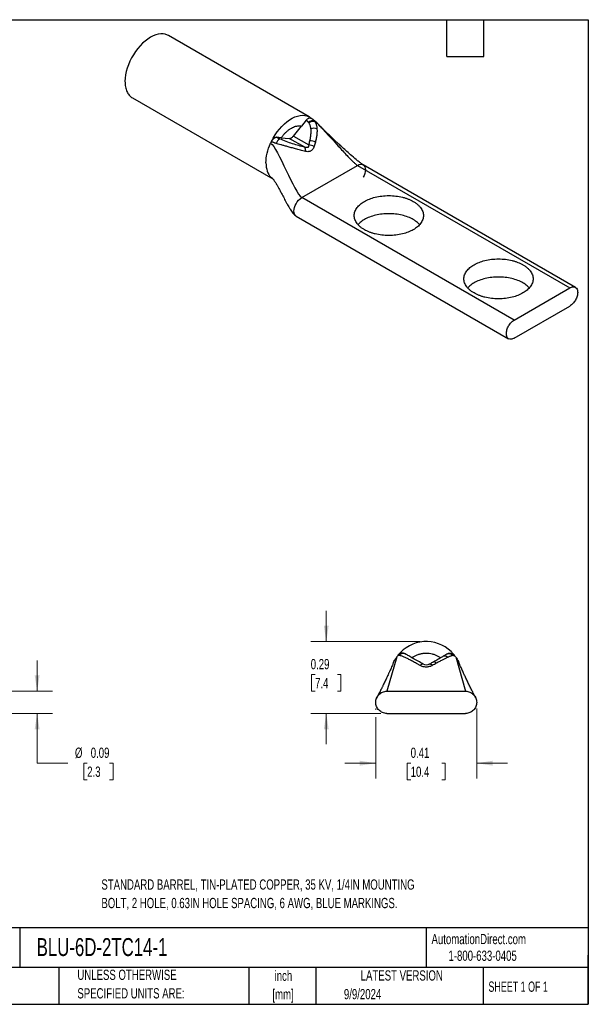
# Model space of a CAD drawing. Header units: inches. Extents: x 0.12 to 5.38, y 0.12 to 4.12.
# Tile 2 of 2: x 3.07 to 5.38, y 0.12 to 4.12. Entities that reach past the tile are written whole.
import ezdxf

# ---------------------------------------------------------------- set-up
doc = ezdxf.new("R2010")
doc.units = ezdxf.units.IN
doc.header["$LTSCALE"] = 0.5
doc.header["$MEASUREMENT"] = 0
doc.layers.add('TEXT', color=140, linetype='Continuous', lineweight=25)
doc.styles.add('SLDTEXTSTYLE0', font='TXT', dxfattribs={"width": 0.7})
doc.styles.add('SLDTEXTSTYLE1', font='TXT', dxfattribs={"width": 0.65})
doc.dimstyles.new('SLDDIMSTYLE0', dxfattribs={"dimtxt": 0.04248, "dimasz": 0.065, "dimexe": 0, "dimexo": 0.0625, "dimgap": 0.01062, "dimtad": 0, "dimtih": 1, "dimtoh": 1, "dimrnd": 1e-09, "dimdsep": 46, "dimtxsty": 'SLDTEXTSTYLE0', "dimsah": 1, "dimcen": 0.09, "dimadec": 0, "dimazin": 2, "dimtfac": 1, "dimtmove": 0, "dimatfit": 0, "dimfxl": 0, "dimfrac": 2, "dimtolj": 1, "dimtzin": 12, "dimarcsym": 0})

# ---------------------------------------------------------------- blocks, each defined once
blk = doc.blocks.new('_D')
at = {"color": 7, "linetype": 'Continuous', "lineweight": 0}
for p, q in [((3.136, 1.3967), (3.136, 1.5217)), ((2.9641, 1.3967), (3.1985, 1.3967)), ((2.9641, 1.3067), (3.1985, 1.3067)), ((3.136, 1.1046), (3.136, 1.3067)), ((3.261, 1.1046), (3.136, 1.1046)), ((3.3393, 1.1046), (3.325, 1.1046)), ((3.325, 1.1046), (3.325, 1.0371)), ((3.4302, 1.1046), (3.4444, 1.1046)), ((3.4444, 1.1046), (3.4444, 1.0371)), ((3.325, 1.0371), (3.3393, 1.0371)), ((3.4444, 1.0371), (3.4302, 1.0371))]:
    blk.add_line(p, q, dxfattribs=at)
at = {"color": 7, "linetype": 'Continuous', "lineweight": 18}
for points in [[(3.136, 1.3967), (3.146, 1.4617), (3.126, 1.4617)], [(3.136, 1.3067), (3.126, 1.2417), (3.146, 1.2417)]]:
    blk.add_solid(points, dxfattribs=at)
at = {"color": 7, "linetype": 'Continuous', "lineweight": 18, "char_height": 0.04167, "attachment_point": 1, "style": 'SLDTEXTSTYLE0'}
for s, insert in [('%%c', (3.2895, 1.1678)), ('0.09', (3.3537, 1.1678)), ('2.3', (3.3393, 1.0908))]:
    blk.add_mtext(s, dxfattribs=dict(at, insert=insert))
blk = doc.blocks.new('_D_5')
at = {"color": 7, "linetype": 'Continuous', "lineweight": 0}
for p, q in [((4.3105, 1.5987), (4.3105, 1.7237)), ((4.6916, 1.5987), (4.248, 1.5987)), ((4.2651, 1.4646), (4.2508, 1.4646)), ((4.2508, 1.4646), (4.2508, 1.3971)), ((4.356, 1.4646), (4.3702, 1.4646)), ((4.3702, 1.4646), (4.3702, 1.3971)), ((4.2508, 1.3971), (4.2651, 1.3971)), ((4.3702, 1.3971), (4.356, 1.3971)), ((4.5316, 1.3067), (4.248, 1.3067)), ((4.3105, 1.3067), (4.3105, 1.1817))]:
    blk.add_line(p, q, dxfattribs=at)
at = {"color": 7, "linetype": 'Continuous', "lineweight": 18}
for points in [[(4.3105, 1.5987), (4.3205, 1.6637), (4.3005, 1.6637)], [(4.3105, 1.3067), (4.3005, 1.2417), (4.3205, 1.2417)]]:
    blk.add_solid(points, dxfattribs=at)
at = {"color": 7, "linetype": 'Continuous', "lineweight": 18, "char_height": 0.04167, "attachment_point": 1, "style": 'SLDTEXTSTYLE0'}
for s, insert in [('0.29', (4.2474, 1.5278)), ('7.4', (4.2651, 1.4508))]:
    blk.add_mtext(s, dxfattribs=dict(at, insert=insert))
blk = doc.blocks.new('_D_6')
at = {"color": 7, "linetype": 'Continuous', "lineweight": 0}
for p, q in [((4.5116, 1.3267), (4.5116, 1.3217)), ((4.9216, 1.3267), (4.9216, 1.042)), ((4.5116, 1.2917), (4.5116, 1.042)), ((4.5116, 1.1045), (4.3866, 1.1045)), ((4.6534, 1.1045), (4.6392, 1.1045)), ((4.6392, 1.1045), (4.6392, 1.037)), ((4.7797, 1.1045), (4.7939, 1.1045)), ((4.7939, 1.1045), (4.7939, 1.037)), ((4.9216, 1.1045), (5.0466, 1.1045)), ((4.6392, 1.037), (4.6534, 1.037)), ((4.7939, 1.037), (4.7797, 1.037))]:
    blk.add_line(p, q, dxfattribs=at)
at = {"color": 7, "linetype": 'Continuous', "lineweight": 18}
for points in [[(4.5116, 1.1045), (4.4466, 1.1145), (4.4466, 1.0945)], [(4.9216, 1.1045), (4.9866, 1.0945), (4.9866, 1.1145)]]:
    blk.add_solid(points, dxfattribs=at)
at = {"color": 7, "linetype": 'Continuous', "lineweight": 18, "char_height": 0.04167, "attachment_point": 1, "style": 'SLDTEXTSTYLE0'}
for s, insert in [('0.41', (4.6534, 1.1677)), ('10.4', (4.6534, 1.0907))]:
    blk.add_mtext(s, dxfattribs=dict(at, insert=insert))

msp = doc.modelspace()

# ---------------------------------------------------------------- linework, layer by layer
for p, q in [((4.2417, 3.73), (3.669, 4.0606)), ((3.523, 3.8077), (4.0938, 3.4782)), ((4.2559, 3.7198), (4.2475, 3.7255)), ((4.2507, 3.7233), (4.2501, 3.7239)), ((4.1771, 3.6522), (4.2096, 3.6928)), ((4.2286, 3.7164), (4.2096, 3.6928)), ((4.2399, 3.7057), (4.2384, 3.7077)), ((4.2571, 3.7187), (4.2559, 3.7198)), ((4.2705, 3.7068), (4.2571, 3.7187)), ((4.1089, 3.6473), (4.1092, 3.6471)), ((4.1279, 3.6456), (4.1089, 3.6473)), ((4.1279, 3.6456), (4.1604, 3.6427)), ((4.2229, 3.6066), (4.1604, 3.6427)), ((4.1771, 3.6522), (4.2395, 3.6162)), ((4.2112, 3.4027), (4.4375, 3.5333)), ((4.4375, 3.5333), (5.3001, 3.0353)), ((5.3226, 3.0375), (4.4599, 3.5355)), ((5.0738, 2.9047), (4.2112, 3.4027)), ((4.1887, 3.327), (5.0513, 2.829)), ((5.0738, 2.9047), (5.3001, 3.0353)), ((5.0738, 2.8312), (5.3001, 2.9618)), ((4.8002, 1.5479), (4.8012, 1.5485)), ((4.5149, 1.3685), (4.5146, 1.368)), ((4.5566, 1.3967), (4.8766, 1.3967)), ((4.5566, 1.3067), (4.8766, 1.3067))]:
    msp.add_line(p, q)
at = {"flags": 128}
for points in [[(3.669, 4.0606), (3.6651, 4.0626), (3.6567, 4.0657), (3.6476, 4.0672), (3.638, 4.0673), (3.6279, 4.066), (3.6175, 4.0632), (3.6068, 4.059), (3.596, 4.0534), (3.5852, 4.0465), (3.5745, 4.0384), (3.5641, 4.0291), (3.554, 4.0188), (3.5444, 4.0076), (3.5353, 3.9956), (3.5269, 3.9829), (3.5193, 3.9697), (3.5125, 3.956), (3.5066, 3.9422), (3.5017, 3.9282), (3.4978, 3.9143), (3.495, 3.9007), (3.4933, 3.8874), (3.4928, 3.8746)], [(4.0875, 3.6301), (4.0946, 3.6436), (4.1024, 3.6566), (4.1111, 3.6691), (4.1203, 3.6808), (4.1301, 3.6917), (4.1402, 3.7017), (4.1507, 3.7105), (4.1614, 3.7182), (4.1722, 3.7247), (4.183, 3.7298), (4.1935, 3.7336), (4.2038, 3.7359), (4.2138, 3.7368), (4.2232, 3.7362), (4.2321, 3.7342), (4.2402, 3.7308)]]:
    msp.add_lwpolyline(points, dxfattribs=at)
for centre, radius, start, end in [((4.2543, 3.691), 0.023, 68.1203, 133.8349), ((4.2558, 3.6872), 0.0244, 68.8294, 130.8024), ((4.2595, 3.6478), 0.0361, 68.4677, 108.0271), ((4.113, 3.6208), 0.0266, 98.3791, 160.2202), ((4.1386, 3.6116), 0.0334, 119.8743, 160.8637), ((4.2058, 3.5943), 0.021, 347.9386, 35.9081), ((4.2369, 3.566), 0.0503, 61.0291, 87.0209), ((4.2439, 3.5856), 0.0478, 62.2007, 89.9932), ((4.7166, 1.4527), 0.146, 46.1879, 141.9299), ((4.6201, 1.5282), 0.0235, 60.003, 141.9376), ((4.6233, 1.5273), 0.0227, 60.9591, 138.184), ((4.7909, 1.5221), 0.0178, 44.0708, 114.5825), ((4.8087, 1.527), 0.0224, 42.6846, 118.7427), ((4.8098, 1.5273), 0.0227, 41.8303, 119.0364), ((4.7021, 1.4944), 0.0123, 77.5351, 145.8692), ((4.731, 1.4944), 0.0123, 34.1308, 102.4649), ((4.7471, 1.5027), 0.013, 35.93, 105.1223)]:
    msp.add_arc(centre, radius, start, end)
for points, knots in [([(3.4928, 3.8746), (3.4931, 3.867), (3.4939, 3.8519), (3.5, 3.8328), (3.5098, 3.818), (3.5178, 3.8097), (3.523, 3.8077), (3.523, 3.8077)], [0, 0, 0, 0, 0.2499742, 0.4999484, 0.7499227, 0.9998969, 1, 1, 1, 1]), ([(4.2286, 3.7164), (4.2304, 3.7183), (4.234, 3.7223), (4.2401, 3.7256), (4.2449, 3.7266), (4.247, 3.7254), (4.2475, 3.7251)], [0, 0, 0, 0, 0.281756, 0.58253, 0.883305, 1, 1, 1, 1]), ([(4.25, 3.724), (4.249, 3.7248), (4.2469, 3.7266), (4.2437, 3.7289), (4.2414, 3.7302), (4.2402, 3.7308)], [0, 0, 0, 0, 0.335428, 0.668522, 1, 1, 1, 1]), ([(4.2559, 3.7198), (4.2557, 3.7199), (4.2541, 3.7215), (4.252, 3.7227), (4.2501, 3.7239)], [0, 0, 0, 0, 0.07103, 1, 1, 1, 1]), ([(4.1279, 3.6456), (4.1291, 3.6473), (4.1315, 3.6506), (4.1353, 3.6554), (4.1392, 3.6599), (4.1432, 3.6642), (4.1472, 3.6682), (4.1513, 3.6719), (4.1556, 3.6755), (4.1599, 3.6787), (4.1643, 3.6817), (4.1702, 3.6853), (4.1776, 3.6891), (4.1862, 3.6922), (4.1944, 3.6939), (4.2023, 3.6942), (4.2072, 3.6932), (4.2096, 3.6928)], [0, 0, 0, 0, 0.051094, 0.10142, 0.151166, 0.200532, 0.249721, 0.298936, 0.348381, 0.39826, 0.448767, 0.500092, 0.601787, 0.701016, 0.799374, 0.898502, 1, 1, 1, 1]), ([(4.2384, 3.7077), (4.2377, 3.7085), (4.2363, 3.7101), (4.234, 3.7124), (4.2315, 3.7145), (4.2297, 3.7157), (4.2288, 3.7163)], [0, 0, 0, 0, 0.2502003, 0.4998979, 0.7656532, 1, 1, 1, 1]), ([(4.2483, 3.6822), (4.2481, 3.6837), (4.2476, 3.6867), (4.2466, 3.691), (4.2454, 3.695), (4.2438, 3.6988), (4.242, 3.7024), (4.2406, 3.7046), (4.2399, 3.7057)], [0, 0, 0, 0, 0.1786525, 0.3515981, 0.5194774, 0.6829904, 0.8428947, 1, 1, 1, 1]), ([(4.2439, 3.6334), (4.2446, 3.6366), (4.246, 3.6428), (4.2475, 3.6518), (4.2485, 3.6602), (4.249, 3.668), (4.249, 3.6753), (4.2485, 3.6799), (4.2483, 3.6822)], [0, 0, 0, 0, 0.193195, 0.375233, 0.546465, 0.707313, 0.858286, 1, 1, 1, 1]), ([(4.2629, 3.7124), (4.2618, 3.7138), (4.2601, 3.716), (4.2579, 3.718), (4.2571, 3.7187)], [0, 0, 0, 0, 0.618963, 1, 1, 1, 1]), ([(4.2629, 3.7124), (4.2632, 3.712), (4.2638, 3.7112), (4.2643, 3.7104), (4.2646, 3.7099)], [0, 0, 0, 0, 0.491703, 1, 1, 1, 1]), ([(4.2646, 3.7099), (4.2653, 3.7088), (4.2666, 3.7065), (4.2684, 3.7026), (4.2699, 3.6982), (4.2712, 3.6932), (4.2722, 3.6876), (4.2726, 3.6835), (4.2727, 3.6814)], [0, 0, 0, 0, 0.138119, 0.286304, 0.445469, 0.61668, 0.801111, 1, 1, 1, 1]), ([(4.2727, 3.6814), (4.2728, 3.6796), (4.273, 3.676), (4.2729, 3.6703), (4.2726, 3.6641), (4.272, 3.6576), (4.271, 3.6507), (4.2697, 3.6434), (4.2682, 3.6358), (4.2669, 3.6306), (4.2662, 3.6279)], [0, 0, 0, 0, 0.104438, 0.214333, 0.329934, 0.451461, 0.579105, 0.713017, 0.853299, 1, 1, 1, 1]), ([(4.2695, 3.7077), (4.272, 3.7052), (4.2789, 3.6987), (4.2903, 3.687), (4.3083, 3.6679), (4.3314, 3.6426), (4.3558, 3.6155), (4.377, 3.5921), (4.3941, 3.5737), (4.4087, 3.5585), (4.4206, 3.5469), (4.4297, 3.5386), (4.4351, 3.5349), (4.4375, 3.5333)], [0, 0, 0, 0, 0.043868, 0.118096, 0.201614, 0.366271, 0.538475, 0.650202, 0.754427, 0.846989, 0.909065, 0.960194, 1, 1, 1, 1]), ([(4.46, 3.5355), (4.4581, 3.5367), (4.4529, 3.5401), (4.4432, 3.5476), (4.4282, 3.5599), (4.4101, 3.5755), (4.3904, 3.593), (4.3732, 3.6086), (4.3589, 3.6218), (4.3468, 3.6332), (4.3358, 3.6436), (4.3245, 3.6544), (4.313, 3.6656), (4.3004, 3.6777), (4.2861, 3.6918), (4.2758, 3.7016), (4.2701, 3.7071)], [0, 0, 0, 0, 0.030394, 0.084065, 0.143155, 0.258474, 0.357996, 0.44878, 0.527799, 0.583884, 0.642658, 0.703485, 0.765986, 0.829274, 0.905739, 1, 1, 1, 1]), ([(4.0875, 3.6301), (4.0879, 3.631), (4.0887, 3.6326), (4.0902, 3.635), (4.0921, 3.6376), (4.0945, 3.6403), (4.0974, 3.6429), (4.1003, 3.645), (4.1033, 3.6465), (4.1062, 3.6473), (4.108, 3.6473), (4.1089, 3.6473)], [0, 0, 0, 0, 0.083594, 0.166587, 0.250181, 0.375104, 0.500026, 0.625173, 0.75032, 0.87516, 1, 1, 1, 1]), ([(4.1092, 3.6471), (4.1101, 3.6466), (4.1121, 3.6455), (4.1152, 3.6438), (4.1186, 3.6422), (4.1208, 3.6411), (4.122, 3.6405)], [0, 0, 0, 0, 0.234187, 0.500087, 0.748497, 1, 1, 1, 1]), ([(4.2229, 3.6066), (4.2149, 3.6087), (4.2069, 3.6109), (4.1905, 3.6156), (4.182, 3.6181), (4.1649, 3.6236), (4.1562, 3.6265), (4.1387, 3.6331), (4.13, 3.6367), (4.122, 3.6405)], [0, 0, 0, 0, 0.25, 0.25, 0.5, 0.5, 0.75, 0.75, 1, 1, 1, 1]), ([(4.1604, 3.6427), (4.1611, 3.6426), (4.1624, 3.6426), (4.1644, 3.643), (4.1666, 3.6437), (4.1695, 3.6452), (4.1731, 3.6478), (4.1757, 3.6507), (4.1771, 3.6522)], [0, 0, 0, 0, 0.125646, 0.249491, 0.373716, 0.50048, 0.749495, 1, 1, 1, 1]), ([(4.0655, 3.5439), (4.0655, 3.5561), (4.0671, 3.5691), (4.0735, 3.5959), (4.0782, 3.6097), (4.0842, 3.6231)], [0, 0, 0, 0, 0.5, 0.5, 1, 1, 1, 1]), ([(4.1071, 3.6225), (4.1054, 3.623), (4.1023, 3.624), (4.098, 3.6255), (4.0942, 3.6269), (4.0909, 3.6283), (4.089, 3.6293), (4.0881, 3.6298)], [0, 0, 0, 0, 0.240011, 0.458942, 0.657953, 0.837997, 1, 1, 1, 1]), ([(4.2264, 3.5899), (4.2228, 3.5908), (4.2159, 3.5925), (4.2055, 3.5951), (4.1956, 3.5976), (4.1862, 3.6001), (4.1772, 3.6026), (4.166, 3.6056), (4.153, 3.6093), (4.1387, 3.6134), (4.1264, 3.6169), (4.1161, 3.6198), (4.1099, 3.6217), (4.1071, 3.6225)], [0, 0, 0, 0, 0.0960804, 0.1870431, 0.2728819, 0.3536565, 0.4294891, 0.5005581, 0.6328663, 0.7503863, 0.8450327, 0.9276415, 1, 1, 1, 1]), ([(4.2395, 3.6162), (4.2398, 3.6117), (4.2385, 3.6081), (4.2324, 3.6046), (4.2279, 3.6049), (4.2229, 3.6066)], [0, 0, 0, 0, 0.5, 0.5, 1, 1, 1, 1]), ([(4.2612, 3.61), (4.2608, 3.6087), (4.2599, 3.6062), (4.2582, 3.6027), (4.2559, 3.599), (4.2526, 3.5953), (4.2483, 3.5921), (4.2433, 3.5899), (4.2379, 3.5888), (4.2322, 3.5887), (4.2283, 3.5895), (4.2264, 3.5899)], [0, 0, 0, 0, 0.085148, 0.168322, 0.250296, 0.376386, 0.499533, 0.62278, 0.749264, 0.872938, 1, 1, 1, 1]), ([(4.2395, 3.6162), (4.2403, 3.6192), (4.2419, 3.6249), (4.2433, 3.6306), (4.2439, 3.6334)], [0, 0, 0, 0, 0.5153916, 1, 1, 1, 1]), ([(4.2662, 3.6279), (4.2655, 3.625), (4.2639, 3.619), (4.2621, 3.6131), (4.2612, 3.61)], [0, 0, 0, 0, 0.486039, 1, 1, 1, 1]), ([(4.4375, 3.5333), (4.4469, 3.5388), (4.4634, 3.5388), (4.4722, 3.5166), (4.4663, 3.4951), (4.4607, 3.4849), (4.4607, 3.4849)], [0.2499744, 0.2499744, 0.2499744, 0.2499744, 0.4999744, 0.7499744, 0.9999744, 1, 1, 1, 1]), ([(4.0842, 3.4863), (4.087, 3.4843), (4.0909, 3.4816), (4.0942, 3.4778), (4.0951, 3.4768)], [0, 0, 0, 0, 0.729075, 1, 1, 1, 1]), ([(4.094, 3.4784), (4.0933, 3.4788), (4.0896, 3.4807), (4.0866, 3.4838), (4.0842, 3.4863)], [0, 0, 0, 0, 0.196039, 1, 1, 1, 1]), ([(4.0947, 3.4774), (4.0954, 3.4766), (4.0966, 3.4751), (4.0991, 3.4715), (4.1017, 3.4677), (4.1051, 3.4622), (4.1096, 3.4548), (4.1152, 3.4447), (4.1218, 3.4325), (4.1297, 3.4175), (4.1387, 3.3999), (4.147, 3.3843), (4.1534, 3.3727), (4.1582, 3.3643), (4.1652, 3.3527), (4.173, 3.3416), (4.1813, 3.3322), (4.1863, 3.3286), (4.1887, 3.327)], [0, 0, 0, 0, 0.0658641, 0.1197913, 0.1596361, 0.2027759, 0.2503141, 0.3229246, 0.4001708, 0.4763696, 0.5873936, 0.6975826, 0.7340903, 0.7786665, 0.8319014, 0.9196064, 0.9620672, 1, 1, 1, 1]), ([(4.4654, 3.2719), (4.4636, 3.2729), (4.4601, 3.275), (4.4552, 3.2783), (4.4506, 3.2818), (4.4464, 3.2854), (4.4425, 3.2891), (4.4389, 3.293), (4.4328, 3.3006), (4.4261, 3.3126), (4.4233, 3.3292), (4.4261, 3.3458), (4.4347, 3.3612), (4.4478, 3.3751), (4.4648, 3.3869), (4.4853, 3.3967), (4.5092, 3.4043), (4.536, 3.4092), (4.5647, 3.4109), (4.5934, 3.4092), (4.616, 3.4051), (4.6325, 3.4004), (4.6438, 3.3964), (4.6545, 3.3918), (4.6609, 3.3883), (4.6641, 3.3866)], [0, 0, 0, 0, 0.017282, 0.03444, 0.051524, 0.068585, 0.085673, 0.102839, 0.120132, 0.185086, 0.250089, 0.315044, 0.380046, 0.440007, 0.500014, 0.559975, 0.619983, 0.684937, 0.74994, 0.814895, 0.879897, 0.910049, 0.939937, 0.969831, 1, 1, 1, 1]), ([(4.6641, 3.3866), (4.6658, 3.3855), (4.6694, 3.3834), (4.6743, 3.3801), (4.6788, 3.3766), (4.6831, 3.373), (4.687, 3.3693), (4.6905, 3.3654), (4.6967, 3.3578), (4.7033, 3.3458), (4.7062, 3.3292), (4.7033, 3.3126), (4.6948, 3.2972), (4.6817, 3.2833), (4.6647, 3.2715), (4.6442, 3.2617), (4.6202, 3.2541), (4.5934, 3.2492), (4.5647, 3.2476), (4.536, 3.2492), (4.5134, 3.2534), (4.4969, 3.258), (4.4856, 3.262), (4.475, 3.2666), (4.4686, 3.2701), (4.4654, 3.2719)], [0, 0, 0, 0, 0.017282, 0.03444, 0.051524, 0.068585, 0.085673, 0.102839, 0.120132, 0.185086, 0.250089, 0.315044, 0.380046, 0.440007, 0.500014, 0.559975, 0.619983, 0.684937, 0.74994, 0.814895, 0.879897, 0.910049, 0.939937, 0.969831, 1, 1, 1, 1]), ([(4.6641, 3.3131), (4.6572, 3.3166), (4.6435, 3.3237), (4.6188, 3.3311), (4.5923, 3.3358), (4.5647, 3.3374), (4.5371, 3.3358), (4.5106, 3.3311), (4.4861, 3.3236), (4.4649, 3.3134), (4.4491, 3.3029), (4.4426, 3.2953), (4.4402, 3.2925)], [0, 0, 0, 0, 0.104241, 0.208482, 0.312724, 0.416965, 0.521206, 0.625447, 0.729688, 0.833929, 0.938171, 1, 1, 1, 1]), ([(4.6893, 3.2925), (4.6869, 3.2953), (4.6804, 3.3029), (4.6704, 3.3092), (4.6641, 3.3131)], [0, 0, 0, 0, 0.372308, 1, 1, 1, 1]), ([(4.9109, 3.0147), (4.9091, 3.0157), (4.9056, 3.0178), (4.9007, 3.0212), (4.8961, 3.0246), (4.8919, 3.0282), (4.888, 3.032), (4.8844, 3.0358), (4.8783, 3.0435), (4.8716, 3.0555), (4.8688, 3.072), (4.8716, 3.0886), (4.8802, 3.1041), (4.8933, 3.1179), (4.9103, 3.1297), (4.9307, 3.1395), (4.9547, 3.1471), (4.9815, 3.1521), (5.0102, 3.1537), (5.0389, 3.1521), (5.0615, 3.1479), (5.078, 3.1432), (5.0893, 3.1392), (5.0999, 3.1347), (5.1063, 3.1312), (5.1096, 3.1294)], [0, 0, 0, 0, 0.017282, 0.03444, 0.051524, 0.068585, 0.085673, 0.102839, 0.120132, 0.185086, 0.250089, 0.315044, 0.380046, 0.440007, 0.500014, 0.559975, 0.619983, 0.684937, 0.74994, 0.814895, 0.879897, 0.910049, 0.939937, 0.969831, 1, 1, 1, 1]), ([(5.1096, 3.1294), (5.1113, 3.1283), (5.1148, 3.1262), (5.1197, 3.1229), (5.1243, 3.1194), (5.1286, 3.1158), (5.1325, 3.1121), (5.136, 3.1083), (5.1422, 3.1006), (5.1488, 3.0886), (5.1517, 3.072), (5.1488, 3.0555), (5.1402, 3.04), (5.1271, 3.0262), (5.1101, 3.0144), (5.0897, 3.0045), (5.0657, 2.997), (5.0389, 2.992), (5.0102, 2.9904), (4.9815, 2.992), (4.9589, 2.9962), (4.9424, 3.0009), (4.9311, 3.0049), (4.9205, 3.0094), (4.9141, 3.0129), (4.9109, 3.0147)], [0, 0, 0, 0, 0.017282, 0.03444, 0.051524, 0.068585, 0.085673, 0.102839, 0.120132, 0.185086, 0.250089, 0.315044, 0.380046, 0.440007, 0.500014, 0.559975, 0.619983, 0.684937, 0.74994, 0.814895, 0.879897, 0.910049, 0.939937, 0.969831, 1, 1, 1, 1]), ([(5.1096, 3.0559), (5.1027, 3.0594), (5.0889, 3.0665), (5.0643, 3.0739), (5.0378, 3.0786), (5.0102, 3.0802), (4.9826, 3.0786), (4.9561, 3.074), (4.9316, 3.0664), (4.9104, 3.0562), (4.8946, 3.0457), (4.8881, 3.0381), (4.8857, 3.0353)], [0, 0, 0, 0, 0.1042412, 0.2084824, 0.3127235, 0.4169647, 0.5212059, 0.6254471, 0.7296883, 0.8339295, 0.9381706, 1, 1, 1, 1]), ([(5.1347, 3.0353), (5.1323, 3.0381), (5.1259, 3.0458), (5.1158, 3.052), (5.1096, 3.0559)], [0, 0, 0, 0, 0.372308, 1, 1, 1, 1]), ([(5.3001, 3.0353), (5.3043, 3.0377), (5.3084, 3.0392), (5.3161, 3.0399), (5.3197, 3.0392), (5.3256, 3.0358), (5.3279, 3.0331), (5.3311, 3.0261), (5.3319, 3.0217), (5.3319, 3.0121), (5.3311, 3.0068), (5.3279, 2.9961), (5.3256, 2.9907), (5.3197, 2.9805), (5.3161, 2.9757), (5.3084, 2.9676), (5.3043, 2.9642), (5.3001, 2.9618)], [0, 0, 0, 0, 0.125, 0.125, 0.25, 0.25, 0.375, 0.375, 0.5, 0.5, 0.625, 0.625, 0.75, 0.75, 0.875, 0.875, 1, 1, 1, 1]), ([(5.042, 2.8496), (5.042, 2.8544), (5.0429, 2.8597), (5.046, 2.8704), (5.0484, 2.8758), (5.0543, 2.886), (5.0578, 2.8908), (5.0655, 2.8989), (5.0697, 2.9023), (5.0738, 2.9047)], [0, 0, 0, 0, 0.25, 0.25, 0.5, 0.5, 0.75, 0.75, 1, 1, 1, 1]), ([(5.0738, 2.8312), (5.0697, 2.8288), (5.0655, 2.8273), (5.0578, 2.8266), (5.0543, 2.8273), (5.0484, 2.8307), (5.046, 2.8334), (5.0429, 2.8404), (5.042, 2.8448), (5.042, 2.8496)], [0, 0, 0, 0, 0.25, 0.25, 0.5, 0.5, 0.75, 0.75, 1, 1, 1, 1]), ([(4.5822, 1.5087), (4.5833, 1.5116), (4.587, 1.5214), (4.5928, 1.5302), (4.597, 1.5364)], [0, 0, 0, 0, 0.2911, 1, 1, 1, 1]), ([(4.6016, 1.5427), (4.6022, 1.5434), (4.6034, 1.5448), (4.6055, 1.5467), (4.6082, 1.5486), (4.6116, 1.5502), (4.6156, 1.5514), (4.6198, 1.5518), (4.624, 1.5515), (4.6281, 1.5505), (4.6306, 1.5492), (4.6319, 1.5485)], [0, 0, 0, 0, 0.083594, 0.166587, 0.250181, 0.375104, 0.500026, 0.625173, 0.75032, 0.87516, 1, 1, 1, 1]), ([(4.6064, 1.5425), (4.6058, 1.5425), (4.6046, 1.5427), (4.6033, 1.5427), (4.6024, 1.5427), (4.6018, 1.5427), (4.6017, 1.5427), (4.6016, 1.5427)], [0, 0, 0, 0, 0.240011, 0.458942, 0.657953, 0.837997, 1, 1, 1, 1]), ([(4.6919, 1.5013), (4.6887, 1.5031), (4.6823, 1.5067), (4.6731, 1.5117), (4.6646, 1.5164), (4.6568, 1.5206), (4.6496, 1.5244), (4.641, 1.5289), (4.6316, 1.5336), (4.6223, 1.5377), (4.6153, 1.5403), (4.6101, 1.5418), (4.6075, 1.5423), (4.6064, 1.5425)], [0, 0, 0, 0, 0.0960804, 0.1870431, 0.2728819, 0.3536565, 0.4294891, 0.5005581, 0.6328663, 0.7503863, 0.8450327, 0.9276415, 1, 1, 1, 1]), ([(4.6319, 1.5485), (4.6319, 1.5485), (4.632, 1.5485), (4.6326, 1.5481), (4.6333, 1.5477), (4.634, 1.5473), (4.6343, 1.5472)], [0, 0, 0, 0, 0.234187, 0.500087, 0.748497, 1, 1, 1, 1]), ([(4.7048, 1.5064), (4.6976, 1.5106), (4.6904, 1.5147), (4.6765, 1.5228), (4.6697, 1.5267), (4.6569, 1.5341), (4.651, 1.5375), (4.6408, 1.5434), (4.6367, 1.5458), (4.6343, 1.5472)], [0, 0, 0, 0, 0.25, 0.25, 0.5, 0.5, 0.75, 0.75, 1, 1, 1, 1]), ([(4.6588, 1.533), (4.6605, 1.5342), (4.6639, 1.5366), (4.6693, 1.5398), (4.6748, 1.5426), (4.6804, 1.545), (4.6861, 1.5471), (4.6919, 1.5487), (4.6979, 1.5501), (4.704, 1.551), (4.7103, 1.5515), (4.7186, 1.5518), (4.729, 1.5512), (4.7412, 1.549), (4.7528, 1.5452), (4.764, 1.54), (4.7709, 1.5354), (4.7744, 1.533)], [0, 0, 0, 0, 0.051094, 0.10142, 0.151166, 0.200532, 0.249721, 0.298936, 0.348381, 0.39826, 0.448767, 0.500092, 0.601787, 0.701016, 0.799374, 0.898502, 1, 1, 1, 1]), ([(4.7437, 1.5153), (4.7465, 1.5169), (4.7519, 1.52), (4.7595, 1.5245), (4.7665, 1.5285), (4.7728, 1.5321), (4.7785, 1.5354), (4.7819, 1.5374), (4.7835, 1.5383)], [0, 0, 0, 0, 0.193195, 0.375233, 0.546465, 0.707313, 0.858286, 1, 1, 1, 1]), ([(4.8037, 1.5345), (4.8022, 1.5338), (4.7993, 1.5324), (4.7945, 1.5301), (4.7894, 1.5275), (4.7839, 1.5246), (4.7779, 1.5214), (4.7715, 1.518), (4.7647, 1.5143), (4.76, 1.5117), (4.7576, 1.5104)], [0, 0, 0, 0, 0.104438, 0.214333, 0.329934, 0.451461, 0.579105, 0.713017, 0.853299, 1, 1, 1, 1]), ([(4.7835, 1.5383), (4.7846, 1.5389), (4.7867, 1.5401), (4.7896, 1.5418), (4.7922, 1.5433), (4.7944, 1.5446), (4.7964, 1.5457), (4.7974, 1.5463), (4.7979, 1.5466)], [0, 0, 0, 0, 0.1786525, 0.3515981, 0.5194774, 0.6829904, 0.8428947, 1, 1, 1, 1]), ([(4.8012, 1.5485), (4.802, 1.549), (4.8036, 1.5498), (4.8062, 1.5507), (4.8094, 1.5515), (4.8132, 1.5518), (4.8175, 1.5514), (4.8217, 1.5502), (4.8255, 1.5482), (4.8288, 1.5458), (4.8306, 1.5437), (4.8315, 1.5427)], [0, 0, 0, 0, 0.080668, 0.160939, 0.241892, 0.370672, 0.500079, 0.628858, 0.758266, 0.878973, 1, 1, 1, 1]), ([(4.8251, 1.5422), (4.8244, 1.542), (4.8228, 1.5417), (4.82, 1.541), (4.8168, 1.5399), (4.813, 1.5385), (4.8086, 1.5367), (4.8053, 1.5353), (4.8037, 1.5345)], [0, 0, 0, 0, 0.138119, 0.286304, 0.445469, 0.61668, 0.801111, 1, 1, 1, 1]), ([(4.8315, 1.5427), (4.83, 1.5445), (4.8271, 1.5481), (4.8225, 1.5532), (4.8193, 1.5564), (4.8176, 1.558)], [0, 0, 0, 0, 0.335428, 0.668522, 1, 1, 1, 1]), ([(4.8267, 1.5424), (4.8265, 1.5424), (4.826, 1.5423), (4.8254, 1.5422), (4.8251, 1.5422)], [0, 0, 0, 0, 0.491703, 1, 1, 1, 1]), ([(4.8267, 1.5424), (4.828, 1.5426), (4.8291, 1.5427), (4.8304, 1.5427), (4.8307, 1.5427), (4.8313, 1.5427), (4.8315, 1.5427), (4.8315, 1.5427)], [0, 0, 0, 0, 0.5, 0.5, 0.75, 0.75, 1, 1, 1, 1]), ([(4.8362, 1.5364), (4.8351, 1.5378), (4.8336, 1.5399), (4.832, 1.542), (4.8315, 1.5427)], [0, 0, 0, 0, 0.6671887, 1, 1, 1, 1]), ([(4.8362, 1.5364), (4.8403, 1.5302), (4.8462, 1.5213), (4.8499, 1.5114), (4.851, 1.5085)], [0, 0, 0, 0, 0.703127, 1, 1, 1, 1]), ([(4.5818, 1.5089), (4.5814, 1.5079), (4.5804, 1.5056), (4.5776, 1.499), (4.5743, 1.4915), (4.5709, 1.4839), (4.5682, 1.4779), (4.566, 1.4731), (4.5639, 1.4686), (4.5611, 1.4625), (4.5576, 1.4549), (4.5535, 1.4464), (4.5495, 1.438), (4.5453, 1.4294), (4.5407, 1.42), (4.5365, 1.4115), (4.5325, 1.4035), (4.5287, 1.396), (4.5249, 1.3886), (4.5214, 1.3816), (4.5185, 1.3759), (4.5163, 1.3716), (4.5156, 1.3701), (4.5154, 1.3697)], [0, 0, 0, 0, 0.044366, 0.094793, 0.159732, 0.214627, 0.253571, 0.27965, 0.308234, 0.340256, 0.397431, 0.453709, 0.503374, 0.559866, 0.621393, 0.689521, 0.732678, 0.785622, 0.84582, 0.893423, 0.940614, 0.984466, 1, 1, 1, 1]), ([(4.7412, 1.5013), (4.74, 1.5007), (4.7375, 1.4994), (4.7336, 1.4979), (4.7289, 1.4964), (4.7232, 1.4952), (4.7166, 1.4948), (4.71, 1.4952), (4.7036, 1.4965), (4.6974, 1.4985), (4.6938, 1.5004), (4.6919, 1.5013)], [0, 0, 0, 0, 0.085148, 0.168322, 0.250296, 0.376386, 0.499533, 0.62278, 0.749264, 0.872938, 1, 1, 1, 1]), ([(4.7283, 1.5064), (4.725, 1.5045), (4.7209, 1.5033), (4.7123, 1.5033), (4.7082, 1.5045), (4.7048, 1.5064)], [0, 0, 0, 0, 0.5, 0.5, 1, 1, 1, 1]), ([(4.7283, 1.5064), (4.731, 1.508), (4.7361, 1.511), (4.7412, 1.5139), (4.7437, 1.5153)], [0, 0, 0, 0, 0.5153916, 1, 1, 1, 1]), ([(4.7576, 1.5104), (4.755, 1.5089), (4.7495, 1.5059), (4.744, 1.5029), (4.7412, 1.5013)], [0, 0, 0, 0, 0.486039, 1, 1, 1, 1]), ([(4.9176, 1.3699), (4.9175, 1.3701), (4.917, 1.3712), (4.9144, 1.3762), (4.9105, 1.3839), (4.9058, 1.3933), (4.9015, 1.4017), (4.8976, 1.4096), (4.8935, 1.4177), (4.8895, 1.4258), (4.8843, 1.4365), (4.8781, 1.4496), (4.8723, 1.4619), (4.8679, 1.4714), (4.8646, 1.4787), (4.86, 1.4888), (4.8559, 1.4982), (4.8526, 1.5059), (4.8517, 1.5079), (4.8513, 1.5089)], [0, 0, 0, 0, 0.008814, 0.049573, 0.131518, 0.197256, 0.249214, 0.302859, 0.357641, 0.412567, 0.466301, 0.568467, 0.666795, 0.703357, 0.752688, 0.812567, 0.912061, 0.959521, 1, 1, 1, 1]), ([(4.5116, 1.3517), (4.5116, 1.3575), (4.5127, 1.3634), (4.5172, 1.3743), (4.5206, 1.3793), (4.5289, 1.3876), (4.5339, 1.391), (4.5448, 1.3955), (4.5507, 1.3967), (4.5566, 1.3967)], [0, 0, 0, 0, 0.25, 0.25, 0.5, 0.5, 0.75, 0.75, 1, 1, 1, 1]), ([(4.8766, 1.3967), (4.8825, 1.3967), (4.8883, 1.3955), (4.8992, 1.391), (4.9042, 1.3876), (4.9125, 1.3793), (4.9159, 1.3743), (4.9204, 1.3634), (4.9216, 1.3575), (4.9216, 1.3458), (4.9204, 1.3399), (4.9159, 1.329), (4.9125, 1.324), (4.9042, 1.3157), (4.8992, 1.3123), (4.8883, 1.3078), (4.8825, 1.3067), (4.8766, 1.3067)], [0, 0, 0, 0, 0.125, 0.125, 0.25, 0.25, 0.375, 0.375, 0.5, 0.5, 0.625, 0.625, 0.75, 0.75, 0.875, 0.875, 1, 1, 1, 1]), ([(4.5566, 1.3067), (4.5507, 1.3067), (4.5448, 1.3078), (4.5339, 1.3123), (4.5289, 1.3157), (4.5206, 1.324), (4.5172, 1.329), (4.5127, 1.3399), (4.5116, 1.3458), (4.5116, 1.3517)], [0, 0, 0, 0, 0.25, 0.25, 0.5, 0.5, 0.75, 0.75, 1, 1, 1, 1])]:
    msp.add_open_spline(points, degree=3, knots=knots)
for points in [[(4.0875, 3.6301), (4.0863, 3.6278), (4.0852, 3.6255), (4.0842, 3.6231)], [(4.0842, 3.6231), (4.1153, 3.6051), (4.1801, 3.4206), (4.2112, 3.4027)], [(4.0875, 3.6301), (4.0877, 3.63), (4.0879, 3.6299), (4.0881, 3.6298)], [(4.0655, 3.5439), (4.0655, 3.531), (4.0693, 3.5075), (4.0788, 3.4921), (4.0842, 3.4863)], [(4.1794, 3.3476), (4.1794, 3.3567), (4.1853, 3.3782), (4.2017, 3.3972), (4.2112, 3.4027)], [(4.1879, 3.3274), (4.1823, 3.3311), (4.1794, 3.3385), (4.1794, 3.3476)], [(4.597, 1.5364), (4.597, 1.5364), (4.5566, 1.3967), (4.5566, 1.3967)], [(4.6016, 1.5427), (4.6, 1.5406), (4.5985, 1.5385), (4.597, 1.5364)], [(4.6016, 1.5427), (4.6016, 1.5427), (4.6016, 1.5427), (4.6016, 1.5427)], [(4.8362, 1.5364), (4.8362, 1.5364), (4.8766, 1.3967), (4.8766, 1.3967)]]:
    msp.add_open_spline(points, degree=3)
at = {"layer": 'TEXT'}
for p, q in [((0.125, 4.125), (5.375, 4.125)), ((4.8, 3.975), (4.8, 4.125)), ((4.95, 3.975), (4.95, 4.125)), ((5.375, 4.125), (5.375, 0.125)), ((4.8, 3.975), (4.95, 3.975)), ((5.375, 0.4356), (0.125, 0.4356)), ((3.0661, 0.4356), (3.0661, 0.275)), ((4.7161, 0.4356), (4.7161, 0.275)), ((5.375, 0.125), (5.375, 0.325)), ((5.375, 0.275), (0.125, 0.275)), ((3.224, 0.275), (3.224, 0.125)), ((3.9965, 0.275), (3.9965, 0.125)), ((4.268, 0.275), (4.268, 0.125)), ((4.9478, 0.275), (4.9478, 0.125)), ((0.125, 0.125), (5.375, 0.125))]:
    msp.add_line(p, q, dxfattribs=at)

# ---------------------------------------------------------------- texts
at = {"color": 7, "linetype": 'Continuous', "lineweight": 0, "char_height": 0.041667, "attachment_point": 1, "style": 'SLDTEXTSTYLE0'}
for s, insert in [('STANDARD BARREL, TIN-PLATED COPPER, 35 KV, 1/4IN MOUNTING', (3.397, 0.6325)), ('BOLT, 2 HOLE, 0.63IN HOLE SPACING, 6 AWG, BLUE MARKINGS.', (3.397, 0.5573))]:
    msp.add_mtext(s, dxfattribs=dict(at, insert=insert))
at = {"color": 179, "linetype": 'Continuous', "lineweight": 18, "char_height": 0.041667, "attachment_point": 1, "style": 'SLDTEXTSTYLE0'}
for s, insert in [('AutomationDirect.com', (4.7381, 0.411)), ('1-800-633-0405', (4.8069, 0.3432))]:
    msp.add_mtext(s, dxfattribs=dict(at, insert=insert))
at = {"layer": 'TEXT'}
for s, insert, char_height, attachment_point, style in [('BLU-6D-2TC14-1', (3.134, 0.394), 0.072917, 1, 'SLDTEXTSTYLE0'), ('UNLESS OTHERWISE', (3.2994, 0.2658), 0.041667, 1, 'SLDTEXTSTYLE0'), ('inch', (4.1363, 0.2618), 0.04167, 2, 'SLDTEXTSTYLE0'), ('LATEST VERSION', (4.6172, 0.2631), 0.041667, 2, 'SLDTEXTSTYLE0'), ('SHEET 1 OF 1', (4.9693, 0.2175), 0.041667, 1, 'SLDTEXTSTYLE1'), ('SPECIFIED UNITS ARE:', (3.2994, 0.1905), 0.041667, 1, 'SLDTEXTSTYLE0'), ('[mm]', (4.1349, 0.1865), 0.04167, 2, 'SLDTEXTSTYLE0'), ('9/9/2024', (4.3821, 0.1872), 0.04167, 1, 'SLDTEXTSTYLE0')]:
    msp.add_mtext(s, dxfattribs=dict(at, insert=insert, char_height=char_height, attachment_point=attachment_point, style=style))

# ---------------------------------------------------------------- dimensions: what is measured, and where the dimension line sits
at = {"color": 7, "linetype": 'Continuous', "lineweight": 18}
dim = msp.add_linear_dim(base=(4.3105, 1.5987), p1=(4.5566, 1.3067), p2=(4.7166, 1.5987), angle=90, dimstyle='SLDDIMSTYLE0', dxfattribs=at)
dim.commit()
dim.dimension.update_dxf_attribs({"geometry": '_D_5', "text_midpoint": (4.3105, 1.4646), "dimtype": 160})
dim = msp.add_linear_dim(base=(3.136, 1.3967), p1=(2.9391, 1.3067), p2=(2.9391, 1.3967), angle=90, text='%%c<>', dimstyle='SLDDIMSTYLE0', dxfattribs=at)
dim.commit()
dim.dimension.update_dxf_attribs({"geometry": '_D', "text_midpoint": (3.136, 1.1046), "dimtype": 160})
dim = msp.add_linear_dim(base=(4.9216, 1.1045), p1=(4.5116, 1.3517), p2=(4.9216, 1.3517), dimstyle='SLDDIMSTYLE0', dxfattribs=at)
dim.commit()
dim.dimension.update_dxf_attribs({"geometry": '_D_6', "text_midpoint": (4.7166, 1.1045), "dimtype": 160})

doc.saveas('drawing.dxf')
